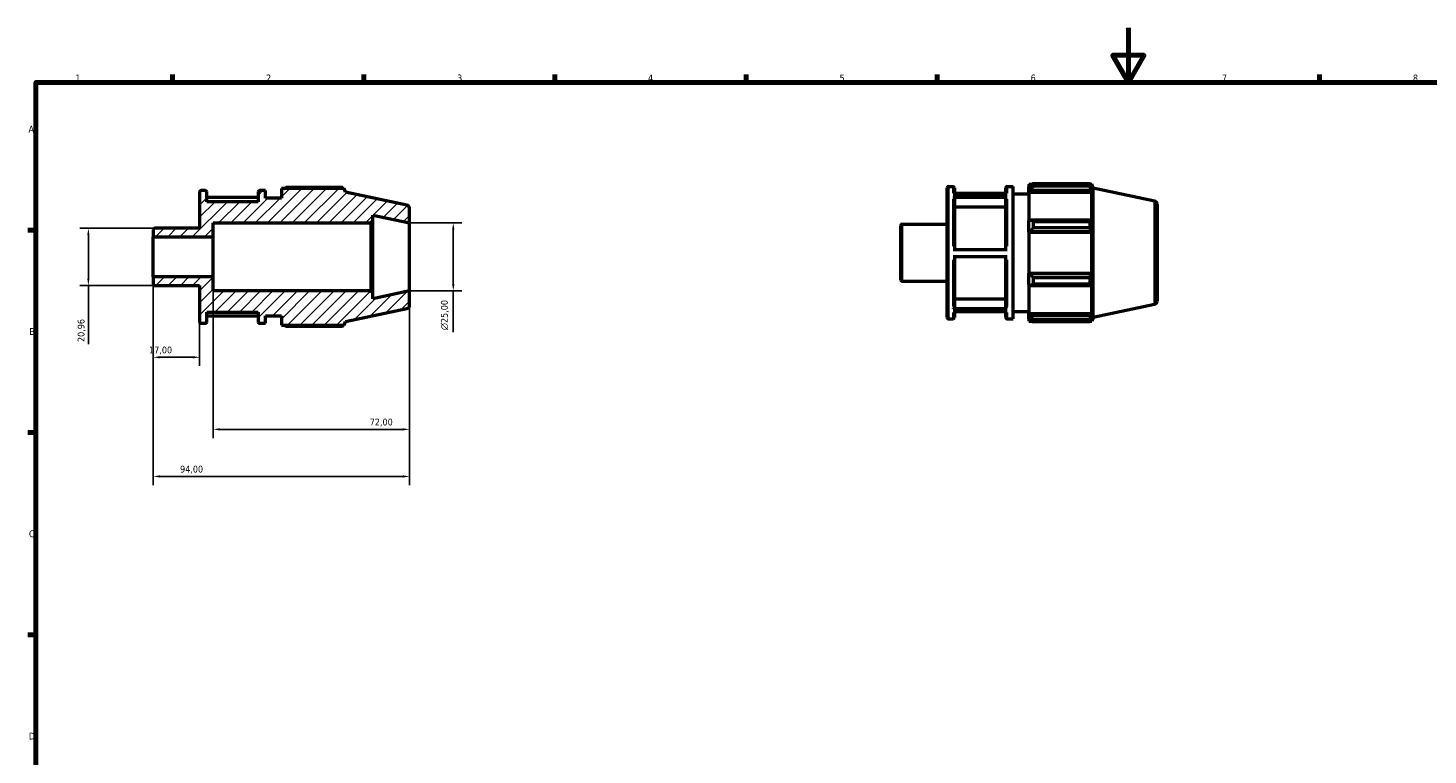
# Model space of a CAD drawing. Header units: millimetres. Extents: x 0 to 931, y 0 to 594.
# Tile 2 of 4: x 17 to 530, y 327 to 594. Entities that reach past the tile are written whole.
import ezdxf

# ---------------------------------------------------------------- set-up
doc = ezdxf.new("R2010")
doc.units = ezdxf.units.MM
for name, color, linetype, lineweight in [('Border (ISO)', 7, 'Continuous', 70), ('Dimension (ISO)', 7, 'Continuous', 25), ('Hatch (ISO)', 7, 'Continuous', 18), ('Visible (ISO)', 7, 'Continuous', 50), ('Visible Narrow (ISO)', 7, 'Continuous', 35)]:
    doc.layers.add(name, color=color, linetype=linetype, lineweight=lineweight)
doc.styles.add('Note Text (ISO)', font='tahoma.ttf')
doc.dimstyles.new('Default (ISO)', dxfattribs={"dimtxt": 2.5, "dimasz": 2.5, "dimexe": 3.175, "dimexo": 0, "dimgap": 0.762, "dimtad": 1, "dimrnd": 1e-08, "dimzin": 0, "dimtxsty": 'Note Text (ISO)', "dimcen": 0.09, "dimdle": 10, "dimclrd": 256, "dimclre": 256, "dimclrt": 232, "dimazin": 0, "dimtfac": 1.40208, "dimtmove": 0, "dimatfit": 3, "dimfxl": 1, "dimtolj": 1, "dimtzin": 0, "dimlwd": -1, "dimlwe": -1, "dimarcsym": 0})

# ---------------------------------------------------------------- blocks, each defined once
blk = doc.blocks.new('Borders Default Border')
at = {"layer": 'Border (ISO)'}
for p, q in [((70.08, 574), (70.08, 576.9)), ((140.17, 574), (140.17, 576.9)), ((210.25, 574), (210.25, 576.9)), ((280.33, 574), (280.33, 576.9)), ((350.42, 574), (350.42, 576.9)), ((490.58, 574), (490.58, 576.9)), ((20, 519.75), (17.1, 519.75)), ((20, 445.5), (17.1, 445.5)), ((20, 371.25), (17.1, 371.25))]:
    blk.add_line(p, q, dxfattribs=at)
at = {"layer": 'Border (ISO)', "flags": 128}
for points in [[(420.5, 594), (420.5, 574), (414.73, 584), (426.27, 584), (420.5, 574)], [(20, 20), (20, 574), (821, 574), (821, 20), (20, 20)]]:
    blk.add_lwpolyline(points, dxfattribs=at)
at = {"layer": 'Border (ISO)', "color": 232, "true_color": 0xca0064, "char_height": 2.5, "attachment_point": 7, "style": 'Note Text (ISO)'}
for s, insert in [('1', (34.48, 574.4)), ('2', (104.37, 574.4)), ('3', (174.43, 574.35)), ('4', (244.42, 574.4)), ('5', (314.64, 574.35)), ('6', (384.66, 574.35)), ('7', (454.77, 574.4)), ('8', (524.81, 574.34)), ('A', (17.29, 555.62)), ('B', (17.59, 481.37)), ('C', (17.43, 407.08)), ('D', (17.43, 332.88))]:
    blk.add_mtext(s, dxfattribs=dict(at, insert=insert))
blk = doc.blocks.new('*D8')
at = {"layer": 'Defpoints', "color": 0, "transparency": 16777216}
for p in [(157, 522.5), (157, 497.5), (173, 497.5)]:
    blk.add_point(p, dxfattribs=at)
at = {"layer": 'Dimension (ISO)', "transparency": 16777216}
for p, q in [((157, 522.5), (176.18, 522.5)), ((173, 520), (173, 500)), ((157, 497.5), (176.18, 497.5)), ((173, 497.5), (173, 482.37))]:
    blk.add_line(p, q, dxfattribs=at)
for points in [[(172.58, 520), (173.42, 520), (173, 522.5)], [(172.58, 500), (173.42, 500), (173, 497.5)]]:
    blk.add_solid(points, dxfattribs=at)
at = {"layer": 'Dimension (ISO)', "color": 232, "true_color": 0xca0064, "transparency": 16777216, "insert": (168.48, 483.13), "char_height": 2.5, "attachment_point": 1, "rotation": 90, "style": 'Note Text (ISO)'}
blk.add_mtext('\\A1;\\fAIGDT|b0|i0;\\H2.5000;\\ln\\fTahoma|b0|i0;\\H2.5000;25,00', dxfattribs=at)
blk = doc.blocks.new('*D9')
at = {"layer": 'Defpoints', "color": 0, "transparency": 16777216}
for p in [(63, 502.67), (80, 486.2), (63, 473.15)]:
    blk.add_point(p, dxfattribs=at)
at = {"layer": 'Dimension (ISO)', "transparency": 16777216}
for p, q in [((63, 502.67), (63, 469.98)), ((80, 486.2), (80, 469.98)), ((77.5, 473.15), (65.5, 473.15))]:
    blk.add_line(p, q, dxfattribs=at)
for points in [[(65.5, 473.57), (65.5, 472.74), (63, 473.15)], [(77.5, 473.57), (77.5, 472.74), (80, 473.15)]]:
    blk.add_solid(points, dxfattribs=at)
at = {"layer": 'Dimension (ISO)', "color": 232, "true_color": 0xca0064, "transparency": 16777216, "insert": (61.48, 477.09), "char_height": 2.5, "attachment_point": 1, "style": 'Note Text (ISO)'}
blk.add_mtext('\\A1;17,00', dxfattribs=at)
blk = doc.blocks.new('*D10')
at = {"layer": 'Defpoints', "color": 0, "transparency": 16777216}
for p in [(85, 502.67), (157, 497.5), (157, 446.7)]:
    blk.add_point(p, dxfattribs=at)
at = {"layer": 'Dimension (ISO)', "transparency": 16777216}
for p, q in [((85, 502.67), (85, 443.53)), ((157, 497.5), (157, 443.53)), ((87.5, 446.7), (154.5, 446.7))]:
    blk.add_line(p, q, dxfattribs=at)
for points in [[(87.5, 447.12), (87.5, 446.28), (85, 446.7)], [(154.5, 447.12), (154.5, 446.28), (157, 446.7)]]:
    blk.add_solid(points, dxfattribs=at)
at = {"layer": 'Dimension (ISO)', "color": 232, "true_color": 0xca0064, "transparency": 16777216, "insert": (142.38, 450.64), "char_height": 2.5, "attachment_point": 1, "style": 'Note Text (ISO)'}
blk.add_mtext('\\A1;72,00', dxfattribs=at)
blk = doc.blocks.new('*D11')
at = {"layer": 'Defpoints', "color": 0, "transparency": 16777216}
for p in [(63, 502.67), (157, 497.5), (63, 429.43)]:
    blk.add_point(p, dxfattribs=at)
at = {"layer": 'Dimension (ISO)', "transparency": 16777216}
for p, q in [((63, 502.67), (63, 426.25)), ((157, 497.5), (157, 426.25)), ((154.5, 429.43), (65.5, 429.43))]:
    blk.add_line(p, q, dxfattribs=at)
for points in [[(65.5, 429.84), (65.5, 429.01), (63, 429.43)], [(154.5, 429.84), (154.5, 429.01), (157, 429.43)]]:
    blk.add_solid(points, dxfattribs=at)
at = {"layer": 'Dimension (ISO)', "color": 232, "true_color": 0xca0064, "transparency": 16777216, "insert": (72.85, 433.36), "char_height": 2.5, "attachment_point": 1, "style": 'Note Text (ISO)'}
blk.add_mtext('\\A1;94,00', dxfattribs=at)
blk = doc.blocks.new('*D12')
at = {"layer": 'Defpoints', "color": 0, "transparency": 16777216}
for p in [(63.5, 520.48), (39.23, 499.52), (63.5, 499.52)]:
    blk.add_point(p, dxfattribs=at)
at = {"layer": 'Dimension (ISO)', "transparency": 16777216}
for p, q in [((63.5, 520.48), (36.06, 520.48)), ((39.23, 517.98), (39.23, 502.02)), ((63.5, 499.52), (36.06, 499.52)), ((39.23, 499.52), (39.23, 478))]:
    blk.add_line(p, q, dxfattribs=at)
for points in [[(38.82, 517.98), (39.65, 517.98), (39.23, 520.48)], [(38.82, 502.02), (39.65, 502.02), (39.23, 499.52)]]:
    blk.add_solid(points, dxfattribs=at)
at = {"layer": 'Dimension (ISO)', "color": 232, "true_color": 0xca0064, "transparency": 16777216, "insert": (35.3, 478.76), "char_height": 2.5, "attachment_point": 1, "rotation": 90, "style": 'Note Text (ISO)'}
blk.add_mtext('\\A1;20,96', dxfattribs=at)

msp = doc.modelspace()

# ---------------------------------------------------------------- hatches: boundary and pattern name
at = {"layer": 'Hatch (ISO)'}
h = msp.add_hatch(dxfattribs=at)
h.set_pattern_fill('ANSI31', color=256, scale=25.4, style=0)
h.set_pattern_definition([(45, (0, 0), (-2.245064, 2.245064), [])])
edge = h.paths.add_edge_path()
edge.add_ellipse((155.75, 492.262), major_axis=(0.26, -1.223), ratio=1, start_angle=0, end_angle=78)
edge.add_line((157, 492.262), (157, 497.5))
edge.add_line((157, 497.5), (143.571, 494.646))
edge.add_line((143.571, 494.646), (143.571, 496.75))
edge.add_line((143.571, 496.75), (142.821, 497.5))
edge.add_line((142.821, 497.5), (85, 497.5))
edge.add_line((85, 497.5), (85, 502.666))
edge.add_line((85, 502.666), (63, 502.666))
edge.add_line((63, 502.666), (63, 500.022))
edge.add_ellipse((63.5, 500.022), major_axis=(-0.5, 0), ratio=1, start_angle=0, end_angle=90)
edge.add_line((63.5, 499.522), (80, 499.522))
edge.add_line((80, 499.522), (80, 486.2))
edge.add_ellipse((80.5, 486.2), major_axis=(-0.5, 0), ratio=1, start_angle=0, end_angle=90)
edge.add_line((80.5, 485.7), (82.186, 485.7))
edge.add_ellipse((82.186, 486.2), major_axis=(0, -0.5), ratio=1, start_angle=0, end_angle=90)
edge.add_line((82.686, 486.2), (82.686, 489.75))
edge.add_line((82.686, 489.75), (101.486, 489.75))
edge.add_line((101.486, 489.75), (101.486, 486.2))
edge.add_ellipse((101.986, 486.2), major_axis=(-0.5, 0), ratio=1, start_angle=0, end_angle=90)
edge.add_line((101.986, 485.7), (104.171, 485.7))
edge.add_line((104.171, 485.7), (104.171, 488.4))
edge.add_line((104.171, 488.4), (110, 488.4))
edge.add_line((110, 488.4), (110, 484.89))
edge.add_line((110, 484.89), (133.057, 484.89))
edge.add_line((133.057, 484.89), (133.5, 486.255))
edge.add_line((133.5, 486.255), (156.01, 491.04))
edge = h.paths.add_edge_path()
edge.add_ellipse((155.75, 527.738), major_axis=(1.25, 0), ratio=1, start_angle=0, end_angle=78)
edge.add_line((156.01, 528.96), (133.5, 533.745))
edge.add_line((133.5, 533.745), (133.057, 535.11))
edge.add_line((133.057, 535.11), (110, 535.11))
edge.add_line((110, 535.11), (110, 531.6))
edge.add_line((110, 531.6), (104.171, 531.6))
edge.add_line((104.171, 531.6), (104.171, 534.3))
edge.add_line((104.171, 534.3), (101.986, 534.3))
edge.add_ellipse((101.986, 533.8), major_axis=(0, 0.5), ratio=1, start_angle=0, end_angle=90)
edge.add_line((101.486, 533.8), (101.486, 530.25))
edge.add_line((101.486, 530.25), (82.686, 530.25))
edge.add_line((82.686, 530.25), (82.686, 533.8))
edge.add_ellipse((82.186, 533.8), major_axis=(0.5, 0), ratio=1, start_angle=0, end_angle=90)
edge.add_line((82.186, 534.3), (80.5, 534.3))
edge.add_ellipse((80.5, 533.8), major_axis=(0, 0.5), ratio=1, start_angle=0, end_angle=90)
edge.add_line((80, 533.8), (80, 520.477))
edge.add_line((80, 520.477), (63.5, 520.477))
edge.add_ellipse((63.5, 519.977), major_axis=(0, 0.5), ratio=1, start_angle=0, end_angle=90)
edge.add_line((63, 519.977), (63, 517.334))
edge.add_line((63, 517.334), (85, 517.334))
edge.add_line((85, 517.334), (85, 522.5))
edge.add_line((85, 522.5), (142.821, 522.5))
edge.add_line((142.821, 522.5), (143.571, 523.25))
edge.add_line((143.571, 523.25), (143.571, 525.354))
edge.add_line((143.571, 525.354), (157, 522.5))
edge.add_line((157, 522.5), (157, 527.738))

# ---------------------------------------------------------------- linework, layer by layer
at = {"layer": 'Visible (ISO)'}
for p, q in [((80, 533.8), (80, 520.477)), ((82.186, 534.3), (80.5, 534.3)), ((82.686, 530.25), (82.686, 533.8)), ((101.486, 533.8), (101.486, 530.25)), ((104.171, 534.3), (101.986, 534.3)), ((104.171, 531.6), (104.171, 534.3)), ((133.057, 535.11), (110, 535.11)), ((110, 535.11), (110, 531.6)), ((132.442, 535.405), (111.62, 535.405)), ((133.5, 533.745), (133.057, 535.11)), ((354.031, 487.72), (354.031, 535.32)), ((354.531, 535.82), (356.217, 535.82)), ((356.717, 535.32), (356.717, 533.149)), ((375.517, 533.149), (375.517, 535.32)), ((376.017, 535.82), (378.203, 535.82)), ((378.203, 487.22), (378.203, 535.82)), ((384.031, 536.63), (384.031, 535.725)), ((384.031, 536.63), (385.181, 536.63)), ((384.571, 536.24), (384.031, 535.725)), ((384.031, 534.032), (384.031, 535.725)), ((384.031, 534.032), (384.571, 534.511)), ((384.031, 533.793), (384.031, 534.032)), ((384.031, 533.793), (384.031, 523.239)), ((384.031, 533.793), (407.088, 533.793)), ((384.571, 534.511), (406.825, 534.511)), ((385.651, 536.925), (385.651, 535.949)), ((385.651, 536.925), (406.474, 536.925)), ((406.474, 535.949), (385.651, 535.949)), ((406.474, 535.949), (406.474, 536.925)), ((406.627, 536.63), (407.088, 536.63)), ((407.088, 535.468), (406.825, 536.24)), ((406.825, 534.511), (407.088, 533.793)), ((407.531, 535.265), (407.088, 536.63)), ((407.088, 535.468), (407.088, 536.63)), ((407.088, 523.114), (407.088, 533.793)), ((407.531, 487.775), (407.531, 535.265)), ((430.041, 530.48), (407.531, 535.265)), ((101.486, 531.744), (82.686, 531.744)), ((101.486, 530.25), (82.686, 530.25)), ((110, 531.6), (104.171, 531.6)), ((156.01, 528.96), (133.5, 533.745)), ((356.217, 533.149), (376.017, 533.149)), ((376.017, 531.787), (356.217, 531.787)), ((375.517, 533.264), (356.717, 533.264)), ((356.717, 531.353), (356.717, 512.743)), ((375.517, 512.743), (375.517, 531.353)), ((378.203, 533.12), (384.031, 533.12)), ((431.031, 529.258), (431.031, 493.782)), ((143.571, 523.25), (143.571, 525.354)), ((143.571, 525.354), (157, 522.5)), ((157, 522.5), (157, 527.738)), ((375.517, 528.272), (356.717, 528.272)), ((63, 519.977), (63, 517.334)), ((80, 520.477), (63.5, 520.477)), ((85, 517.334), (85, 522.5)), ((85, 522.5), (142.821, 522.5)), ((142.821, 522.5), (143.571, 523.25)), ((142.821, 522.5), (142.821, 497.5)), ((143.571, 496.75), (143.571, 523.25)), ((157, 497.5), (157, 522.5)), ((337.031, 501.542), (337.031, 521.497)), ((337.531, 521.997), (354.031, 521.997)), ((384.571, 523.488), (384.031, 523.239)), ((384.031, 519.152), (384.031, 523.239)), ((384.031, 519.152), (384.571, 519.314)), ((384.031, 519.071), (384.031, 519.152)), ((384.031, 519.071), (384.031, 503.969)), ((384.031, 519.071), (407.088, 519.071)), ((406.825, 523.488), (384.571, 523.488)), ((384.571, 519.314), (406.825, 519.314)), ((385.651, 523.019), (385.651, 520.662)), ((385.651, 523.019), (406.474, 523.019)), ((406.474, 520.662), (385.651, 520.662)), ((406.474, 520.662), (406.474, 523.019)), ((407.088, 523.114), (406.825, 523.488)), ((406.825, 519.314), (407.088, 519.071)), ((407.088, 503.969), (407.088, 519.071)), ((63, 517.334), (85, 517.334)), ((63, 502.666), (63, 517.334)), ((85, 502.666), (85, 517.334)), ((356.217, 512.743), (376.017, 512.743)), ((376.017, 510.043), (356.217, 510.043)), ((356.717, 510.043), (356.717, 491.547)), ((375.517, 491.547), (375.517, 510.043)), ((384.031, 503.888), (384.031, 503.969)), ((384.031, 503.969), (407.088, 503.969)), ((384.031, 499.801), (384.031, 503.888)), ((384.571, 503.725), (384.031, 503.888)), ((406.825, 503.725), (384.571, 503.725)), ((407.088, 503.969), (406.825, 503.725)), ((85, 502.666), (63, 502.666)), ((63, 502.666), (63, 500.022)), ((63.5, 499.522), (80, 499.522)), ((80, 499.522), (80, 486.2)), ((85, 497.5), (85, 502.666)), ((337.531, 501.042), (354.031, 501.042)), ((384.031, 499.801), (384.571, 499.551)), ((384.031, 499.801), (384.031, 489.247)), ((384.571, 499.551), (406.825, 499.551)), ((385.651, 502.377), (385.651, 500.02)), ((385.651, 502.377), (406.474, 502.377)), ((406.474, 500.02), (385.651, 500.02)), ((406.474, 500.02), (406.474, 502.377)), ((406.825, 499.551), (407.088, 499.925)), ((407.088, 489.247), (407.088, 499.925)), ((142.821, 497.5), (85, 497.5)), ((143.571, 496.75), (142.821, 497.5)), ((157, 497.5), (143.571, 494.646)), ((143.571, 494.646), (143.571, 496.75)), ((157, 492.262), (157, 497.5)), ((356.717, 494.626), (375.517, 494.626)), ((82.686, 486.2), (82.686, 489.75)), ((82.686, 489.75), (101.486, 489.75)), ((82.686, 488.371), (101.486, 488.371)), ((101.486, 489.75), (101.486, 486.2)), ((104.171, 485.7), (104.171, 488.4)), ((104.171, 488.4), (110, 488.4)), ((110, 488.4), (110, 484.89)), ((133.5, 486.255), (156.01, 491.04)), ((356.217, 491.113), (376.017, 491.113)), ((376.017, 489.776), (356.217, 489.776)), ((356.717, 489.776), (356.717, 487.72)), ((375.517, 487.72), (375.517, 489.776)), ((378.203, 489.92), (384.031, 489.92)), ((384.031, 489.007), (384.031, 489.247)), ((384.031, 489.247), (407.088, 489.247)), ((384.031, 487.314), (384.031, 489.007)), ((384.571, 488.528), (384.031, 489.007)), ((406.825, 488.528), (384.571, 488.528)), ((407.088, 489.247), (406.825, 488.528)), ((407.531, 487.775), (407.088, 486.41)), ((430.041, 492.559), (407.531, 487.775)), ((80.5, 485.7), (82.186, 485.7)), ((101.986, 485.7), (104.171, 485.7)), ((110, 484.89), (133.057, 484.89)), ((111.62, 484.595), (132.442, 484.595)), ((133.057, 484.89), (133.5, 486.255)), ((354.531, 487.22), (356.217, 487.22)), ((376.017, 487.22), (378.203, 487.22)), ((384.031, 487.314), (384.571, 486.799)), ((384.031, 487.314), (384.031, 486.41)), ((384.031, 486.41), (385.181, 486.41)), ((385.651, 487.091), (385.651, 486.115)), ((385.651, 487.091), (406.474, 487.091)), ((406.474, 486.115), (385.651, 486.115)), ((406.474, 486.115), (406.474, 487.091)), ((406.627, 486.41), (407.088, 486.41)), ((406.825, 486.799), (407.088, 487.572)), ((407.088, 486.41), (407.088, 487.572))]:
    msp.add_line(p, q, dxfattribs=at)
for centre, radius, start, end in [((80.5, 533.8), 0.5, 90, 180), ((82.186, 533.8), 0.5, 0, 90), ((101.986, 533.8), 0.5, 90, 180), ((354.531, 535.32), 0.5, 90, 180), ((356.217, 535.32), 0.5, 0, 90), ((376.017, 535.32), 0.5, 90, 180), ((155.75, 527.738), 1.25, 0, 78), ((429.781, 529.258), 1.25, 0, 78), ((63.5, 519.977), 0.5, 90, 180), ((337.531, 521.497), 0.5, 90, 180), ((63.5, 500.022), 0.5, 180, 270), ((337.531, 501.542), 0.5, 180, 270), ((429.781, 493.782), 1.25, 282, 0), ((155.75, 492.262), 1.25, 282, 0), ((354.531, 487.72), 0.5, 180, 270), ((356.217, 487.72), 0.5, 270, 0), ((376.017, 487.72), 0.5, 180, 270), ((80.5, 486.2), 0.5, 180, 270), ((82.186, 486.2), 0.5, 270, 0), ((101.986, 486.2), 0.5, 180, 270)]:
    msp.add_arc(centre, radius, start, end, dxfattribs=at)
for points, weights in [([(111.149, 535.11), (111.381, 535.256), (111.62, 535.405)], [1.01117369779, 1.01315155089, 1.01498287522]), ([(132.595, 535.11), (132.52, 535.256), (132.442, 535.405)], [1.00100264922, 1.00057532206, 1]), ([(385.651, 536.925), (385.09, 536.575), (384.571, 536.24)], [1.01498287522, 1.0106945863, 1.00560284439]), ([(384.571, 534.511), (385.09, 535.215), (385.651, 535.949)], [1.00560284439, 1.0106945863, 1.01498287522]), ([(406.474, 536.925), (406.656, 536.575), (406.825, 536.24)], [1, 1.00135151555, 1.00188632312]), ([(406.825, 534.511), (406.656, 535.215), (406.474, 535.949)], [1.00188632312, 1.00135151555, 1]), ([(385.651, 523.019), (385.09, 523.259), (384.571, 523.488)], [1.01498287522, 1.0106945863, 1.00560284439]), ([(384.571, 519.314), (385.09, 519.974), (385.651, 520.662)], [1.00560284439, 1.0106945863, 1.01498287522]), ([(406.474, 523.019), (406.656, 523.259), (406.825, 523.488)], [1, 1.00135151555, 1.00188632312]), ([(406.825, 519.314), (406.656, 519.974), (406.474, 520.662)], [1.00188632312, 1.00135151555, 1]), ([(385.651, 502.377), (385.09, 503.065), (384.571, 503.725)], [1.01498287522, 1.0106945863, 1.00560284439]), ([(406.474, 502.377), (406.656, 503.065), (406.825, 503.725)], [1, 1.00135151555, 1.00188632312]), ([(384.571, 499.551), (385.09, 499.781), (385.651, 500.02)], [1.00560284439, 1.0106945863, 1.01498287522]), ([(406.825, 499.551), (406.656, 499.781), (406.474, 500.02)], [1.00188632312, 1.00135151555, 1]), ([(385.651, 487.091), (385.09, 487.824), (384.571, 488.528)], [1.01498287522, 1.0106945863, 1.00560284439]), ([(406.474, 487.091), (406.656, 487.824), (406.825, 488.528)], [1, 1.00135151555, 1.00188632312]), ([(111.62, 484.595), (111.381, 484.744), (111.149, 484.89)], [1.01498287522, 1.01315155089, 1.01117369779]), ([(132.442, 484.595), (132.52, 484.744), (132.595, 484.89)], [1, 1.00057532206, 1.00100264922]), ([(384.571, 486.799), (385.09, 486.464), (385.651, 486.115)], [1.00560284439, 1.0106945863, 1.01498287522]), ([(406.825, 486.799), (406.656, 486.464), (406.474, 486.115)], [1.00188632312, 1.00135151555, 1])]:
    msp.add_rational_spline(points, weights, degree=2, dxfattribs=at)
for points, knots in [([(356.217, 531.787), (356.279, 531.787), (356.351, 531.774), (356.465, 531.733), (356.527, 531.698), (356.614, 531.622), (356.655, 531.568), (356.702, 531.47), (356.717, 531.406), (356.717, 531.353)], [0, 0, 0, 0, 0.018500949, 0.018500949, 0.03701941, 0.03701941, 0.055559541, 0.055559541, 0.074118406, 0.074118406, 0.074118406, 0.074118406]), ([(375.517, 531.353), (375.517, 531.406), (375.531, 531.47), (375.579, 531.568), (375.62, 531.622), (375.707, 531.698), (375.769, 531.733), (375.883, 531.774), (375.955, 531.787), (376.017, 531.787)], [0.222360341, 0.222360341, 0.222360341, 0.222360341, 0.240919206, 0.240919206, 0.259459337, 0.259459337, 0.277977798, 0.277977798, 0.296478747, 0.296478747, 0.296478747, 0.296478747]), ([(356.717, 491.547), (356.717, 491.493), (356.702, 491.43), (356.655, 491.332), (356.614, 491.278), (356.527, 491.203), (356.465, 491.167), (356.351, 491.126), (356.279, 491.113), (356.217, 491.113)], [0.22229224, 0.22229224, 0.22229224, 0.22229224, 0.240836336, 0.240836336, 0.259367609, 0.259367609, 0.277884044, 0.277884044, 0.296388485, 0.296388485, 0.296388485, 0.296388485]), ([(376.017, 491.113), (375.955, 491.113), (375.883, 491.126), (375.769, 491.167), (375.707, 491.203), (375.62, 491.278), (375.579, 491.332), (375.531, 491.43), (375.517, 491.493), (375.517, 491.547)], [0, 0, 0, 0, 0.018504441, 0.018504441, 0.037020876, 0.037020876, 0.055552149, 0.055552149, 0.074096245, 0.074096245, 0.074096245, 0.074096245])]:
    msp.add_open_spline(points, degree=3, knots=knots, dxfattribs=at)
at = {"layer": 'Visible Narrow (ISO)'}
for p, q in [((354.531, 535.521), (354.531, 487.519)), ((356.217, 533.405), (356.217, 535.813)), ((376.017, 535.813), (376.017, 533.405)), ((356.217, 513.877), (356.217, 531.137)), ((376.017, 531.137), (376.017, 513.877)), ((430.041, 492.793), (430.041, 530.247)), ((337.531, 521.868), (337.531, 501.171)), ((356.217, 491.753), (356.217, 508.909)), ((376.017, 508.909), (376.017, 491.753)), ((356.217, 487.226), (356.217, 489.531)), ((376.017, 489.531), (376.017, 487.226))]:
    msp.add_line(p, q, dxfattribs=at)

# ---------------------------------------------------------------- block references
msp.add_blockref('Borders Default Border', (0, 0))

# ---------------------------------------------------------------- dimensions: what is measured, and where the dimension line sits
at = {"layer": 'Dimension (ISO)'}
for base, p1, p2, angle, override, picture, middle in [((39.23281645, 499.5225), (63.5, 520.4775), (63.5, 499.5225), 90, {"dimdec": 2, "dimtp": 0, "dimtm": 0, "dimtdec": 2, "dimtofl": 0, "dimatfit": 2}, '*D12', (39.23281645, 482.8855)), ((63, 473.153), (80, 486.2), (63, 502.666), 180, {"dimdec": 2, "dimtp": 0, "dimtm": 0, "dimtdec": 2, "dimtofl": 0, "dimatfit": 1}, '*D9', (65.5, 473.153)), ((63, 429.427), (157, 497.5), (63, 502.666), 180, {"dimdec": 2, "dimtp": 0, "dimtm": 0, "dimtdec": 2, "dimtofl": 0, "dimatfit": 1}, '*D11', (77, 429.427)), ((157, 446.701), (85, 502.666), (157, 497.5), 180, {"dimdec": 2, "dimtp": 0, "dimtm": 0, "dimtdec": 2, "dimtofl": 0, "dimatfit": 1}, '*D10', (146.5, 446.701))]:
    dim = msp.add_linear_dim(base=base, p1=p1, p2=p2, angle=angle, dimstyle='Default (ISO)', override=override, dxfattribs=at)
    dim.commit()
    dim.dimension.update_dxf_attribs({"geometry": picture, "text_midpoint": middle, "dimtype": 160})
dim = msp.add_linear_dim(base=(173, 497.5), p1=(157, 522.5), p2=(157, 497.5), angle=90, text='\\fAIGDT|b0|i0;\\H2.5000;\\ln\\fTahoma|b0|i0;\\H2.5000;<>', dimstyle='Default (ISO)', override={"dimdec": 2, "dimtp": 0, "dimtm": 0, "dimtdec": 2, "dimtofl": 0, "dimatfit": 2}, dxfattribs=at)
dim.commit()
dim.dimension.update_dxf_attribs({"geometry": '*D8', "text_midpoint": (173, 488.683), "dimtype": 160})

doc.saveas('drawing.dxf')
